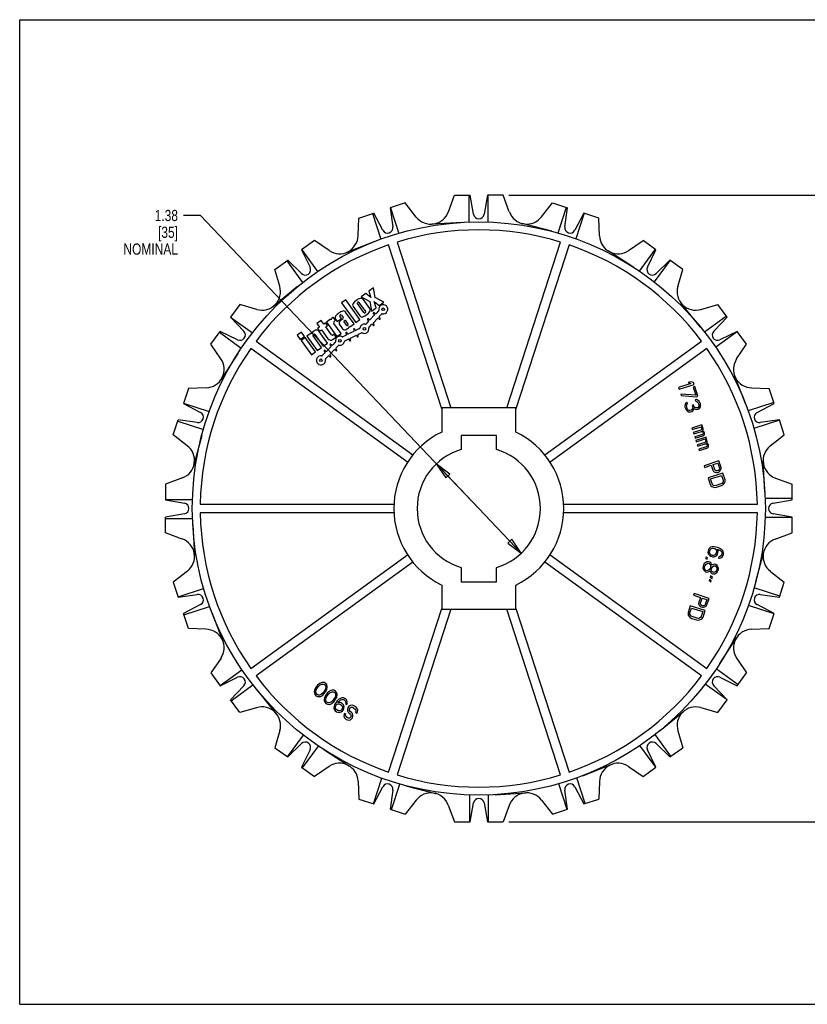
# Model space of a CAD drawing. Header units: inches. Extents: x 0 to 17, y 0 to 11.
# Tile 1 of 2: x 0 to 8.8, y 0 to 11. Entities that reach past the tile are written whole.
import ezdxf

# ---------------------------------------------------------------- set-up
doc = ezdxf.new("R2010")
doc.units = ezdxf.units.IN
doc.header["$LTSCALE"] = 0.935
doc.header["$MEASUREMENT"] = 0
doc.layers.get('0').update_dxf_attribs({"linetype": 'CONTINUOUS'})
doc.layers.add('ALL_FEATURES', color=7, linetype='CONTINUOUS')
doc.layers.add('TEXT', color=7, linetype='CONTINUOUS')
doc.styles.get("Standard").update_dxf_attribs({"font": 'txt', "width": 0.8})
doc.dimstyles.new('DIMSTYLE_1', dxfattribs={"dimtxt": 0.125, "dimasz": 0.1875, "dimexe": 0.18, "dimexo": 0.0625, "dimgap": 0.09, "dimtad": 0, "dimtih": 1, "dimtoh": 1, "dimzin": 4, "dimdsep": 46, "dimtxsty": 'STANDARD', "dimblk": 'CLOSED', "dimblk1": 'CLOSED', "dimblk2": 'CLOSED', "dimcen": 0.09, "dimadec": 0, "dimazin": 0, "dimtp": 0.01, "dimtm": 0.01, "dimtfac": 1, "dimtofl": 0, "dimtmove": 0, "dimatfit": 3, "dimldrblk": 'CLOSED', "dimfxl": 1, "dimtolj": 1, "dimtzin": 4, "dimarcsym": 0})
doc.dimstyles.new('DIMSTYLE_2', dxfattribs={"dimtxt": 0.125, "dimasz": 0.1875, "dimexe": 0.18, "dimexo": 0.0625, "dimgap": 0.09, "dimtad": 0, "dimtih": 1, "dimtoh": 1, "dimzin": 4, "dimdsep": 46, "dimtxsty": 'STANDARD', "dimblk": 'CLOSED', "dimblk1": 'CLOSED', "dimblk2": 'CLOSED', "dimcen": 0.09, "dimadec": 0, "dimazin": 0, "dimtp": 0.01, "dimtm": 0.01, "dimtfac": 1, "dimtofl": 0, "dimtmove": 0, "dimatfit": 3, "dimldrblk": 'CLOSED', "dimfxl": 1, "dimtolj": 1, "dimtzin": 4, "dimarcsym": 0})

# ---------------------------------------------------------------- blocks, each defined once
blk = doc.blocks.new('_CLOSED')
at = {"color": 0, "linetype": 'BYBLOCK'}
for p, q in [((0, 0), (-1, 0.167)), ((-1, 0.167), (-1, -0.167)), ((-1, -0.167), (0, 0)), ((-1, 0), (0, 0))]:
    blk.add_line(p, q, dxfattribs=at)
blk = doc.blocks.new('*D1')
at = {"color": 3, "linetype": 'CONTINUOUS'}
for p, q in [((2.019, 8.812), (1.831, 8.812)), ((5.131, 5.539), (2.019, 8.812)), ((4.656, 6.038), (5.131, 5.539)), ((5.606, 5.039), (5.131, 5.539))]:
    blk.add_line(p, q, dxfattribs=at)
at = {"color": 3, "linetype": 'CONTINUOUS', "xscale": 0.1875, "yscale": 0.1875, "zscale": 0.1875}
for p, rotation in [((4.656, 6.038), 133.5497837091), ((5.606, 5.039), 313.5497837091)]:
    blk.add_blockref('_CLOSED', p, dxfattribs=dict(at, rotation=rotation))
at = {"color": 3, "linetype": 'CONTINUOUS', "insert": (1.769, 8.875), "char_height": 0.125, "width": 0.7, "attachment_point": 3, "line_spacing_factor": 0.9}
blk.add_mtext('1.38 \\P[35]\\PNOMINAL', dxfattribs=at)
blk = doc.blocks.new('*D2')
at = {"color": 3, "linetype": 'CONTINUOUS'}
for p, q in [((5.467, 9.04), (9.692, 9.04)), ((9.567, 9.04), (9.567, 6.195)), ((9.567, 2.038), (9.567, 5.57)), ((5.467, 2.038), (9.692, 2.038))]:
    blk.add_line(p, q, dxfattribs=at)
at = {"color": 3, "linetype": 'CONTINUOUS', "xscale": 0.1875, "yscale": 0.1875, "zscale": 0.1875}
for p, rotation in [((9.567, 9.04), 90), ((9.567, 2.038), 270)]:
    blk.add_blockref('_CLOSED', p, dxfattribs=dict(at, rotation=rotation))
at = {"color": 3, "linetype": 'CONTINUOUS', "insert": (9.417, 6.132), "char_height": 0.125, "width": 0.7, "attachment_point": 2, "line_spacing_factor": 0.9}
blk.add_mtext('7.00\\P[177,9]\\PNOMINAL', dxfattribs=at)

msp = doc.modelspace()

# ---------------------------------------------------------------- linework, layer by layer
at = {"color": 7, "linetype": 'CONTINUOUS'}
for p, q in [((0, 0), (0, 11)), ((0, 11), (17, 11)), ((4.791, 8.855), (4.858, 9.04)), ((4.858, 9.04), (5.034, 9.04)), ((5.021, 9.04), (5.021, 8.739)), ((5.072, 8.827), (5.034, 9.04)), ((5.228, 9.04), (5.19, 8.827)), ((5.404, 9.04), (5.228, 9.04)), ((5.23, 9.04), (5.23, 8.739)), ((5.472, 8.852), (5.404, 9.04)), ((4.309, 8.953), (4.141, 8.898)), ((4.432, 8.795), (4.309, 8.953)), ((5.832, 8.798), (5.953, 8.953)), ((5.953, 8.953), (6.121, 8.898)), ((3.789, 8.784), (3.957, 8.839)), ((3.944, 8.835), (4.037, 8.548)), ((4.059, 8.648), (3.957, 8.839)), ((4.141, 8.898), (4.171, 8.684)), ((4.143, 8.899), (4.236, 8.613)), ((6.108, 8.903), (6.015, 8.616)), ((6.091, 8.684), (6.121, 8.898)), ((6.305, 8.839), (6.203, 8.648)), ((6.307, 8.838), (6.214, 8.552)), ((6.473, 8.784), (6.305, 8.839)), ((3.782, 8.588), (3.789, 8.784)), ((4.949, 8.736), (4.607, 8.716)), ((5.946, 8.636), (5.614, 8.723)), ((6.48, 8.584), (6.473, 8.784)), ((3.294, 8.532), (3.151, 8.428)), ((3.46, 8.42), (3.294, 8.532)), ((3.97, 8.523), (3.651, 8.399)), ((4.716, 6.654), (4.122, 8.484)), ((4.217, 8.514), (4.818, 6.664)), ((5.444, 6.664), (6.045, 8.514)), ((6.14, 8.484), (5.546, 6.654)), ((6.805, 8.422), (6.968, 8.532)), ((7.111, 8.428), (6.968, 8.532)), ((3.151, 8.428), (3.246, 8.234)), ((3.153, 8.429), (3.33, 8.186)), ((6.863, 8.232), (6.575, 8.418)), ((7.1, 8.436), (6.923, 8.192)), ((7.016, 8.234), (7.111, 8.428)), ((2.852, 8.211), (2.995, 8.314)), ((2.984, 8.307), (3.161, 8.063)), ((3.15, 8.164), (2.995, 8.314)), ((7.269, 8.313), (7.092, 8.07)), ((7.267, 8.314), (7.112, 8.164)), ((7.41, 8.211), (7.267, 8.314)), ((2.906, 8.022), (2.852, 8.211)), ((7.355, 8.019), (7.41, 8.211)), ((3.105, 8.018), (2.839, 7.801)), ((2.459, 7.818), (2.355, 7.675)), ((2.651, 7.763), (2.459, 7.818)), ((7.61, 7.565), (7.394, 7.831)), ((7.614, 7.764), (7.803, 7.818)), ((7.907, 7.675), (7.803, 7.818)), ((2.355, 7.675), (2.505, 7.519)), ((2.357, 7.677), (2.6, 7.5)), ((7.899, 7.686), (7.655, 7.509)), ((7.757, 7.519), (7.907, 7.675)), ((2.138, 7.376), (2.242, 7.518)), ((2.234, 7.508), (2.477, 7.331)), ((2.436, 7.424), (2.242, 7.518)), ((8.022, 7.517), (7.779, 7.34)), ((8.02, 7.518), (7.826, 7.424)), ((8.124, 7.376), (8.02, 7.518)), ((2.248, 7.213), (2.138, 7.376)), ((2.642, 7.409), (4.393, 6.137)), ((5.869, 6.137), (7.62, 7.409)), ((8.012, 7.21), (8.124, 7.376)), ((2.438, 7.271), (2.252, 6.982)), ((4.334, 6.056), (2.583, 7.328)), ((7.679, 7.328), (5.928, 6.056)), ((8.115, 6.7), (7.991, 7.019)), ((1.886, 6.88), (1.831, 6.713)), ((2.085, 6.887), (1.886, 6.88)), ((8.18, 6.887), (8.376, 6.88)), ((8.431, 6.713), (8.376, 6.88)), ((1.831, 6.713), (2.022, 6.611)), ((1.832, 6.715), (2.118, 6.622)), ((8.427, 6.725), (8.141, 6.632)), ((8.24, 6.611), (8.431, 6.713)), ((4.716, 6.664), (4.716, 6.393)), ((5.546, 6.664), (4.716, 6.664)), ((5.546, 6.393), (5.546, 6.664)), ((1.717, 6.361), (1.771, 6.529)), ((1.767, 6.516), (2.053, 6.423)), ((1.985, 6.499), (1.771, 6.529)), ((8.491, 6.526), (8.206, 6.434)), ((8.491, 6.529), (8.277, 6.499)), ((8.545, 6.361), (8.491, 6.529)), ((1.871, 6.24), (1.717, 6.361)), ((2.034, 6.354), (1.947, 6.022)), ((8.388, 6.238), (8.545, 6.361)), ((8.328, 5.721), (8.308, 6.063)), ((1.818, 5.88), (1.63, 5.812)), ((8.448, 5.879), (8.632, 5.812)), ((1.63, 5.812), (1.63, 5.635)), ((8.632, 5.635), (8.632, 5.812)), ((1.63, 5.638), (1.93, 5.638)), ((1.63, 5.635), (1.843, 5.598)), ((8.632, 5.649), (8.331, 5.649)), ((8.419, 5.598), (8.632, 5.635)), ((2.018, 5.589), (4.182, 5.589)), ((6.08, 5.589), (8.244, 5.589)), ((1.843, 5.48), (1.63, 5.442)), ((1.63, 5.266), (1.63, 5.442)), ((1.63, 5.429), (1.931, 5.429)), ((4.182, 5.489), (2.018, 5.489)), ((8.244, 5.489), (6.08, 5.489)), ((8.632, 5.44), (8.332, 5.44)), ((8.632, 5.442), (8.419, 5.48)), ((8.632, 5.266), (8.632, 5.442)), ((1.934, 5.357), (1.953, 5.014)), ((1.814, 5.198), (1.63, 5.266)), ((8.444, 5.197), (8.632, 5.266)), ((2.583, 3.75), (4.334, 5.022)), ((5.928, 5.022), (7.679, 3.75)), ((8.228, 4.724), (8.315, 5.055)), ((4.393, 4.941), (2.642, 3.669)), ((7.62, 3.669), (5.869, 4.941)), ((1.874, 4.84), (1.717, 4.717)), ((8.391, 4.837), (8.545, 4.717)), ((1.717, 4.717), (1.771, 4.549)), ((1.771, 4.551), (2.056, 4.644)), ((4.716, 4.684), (4.716, 4.414)), ((5.546, 4.414), (5.546, 4.684)), ((8.495, 4.561), (8.209, 4.654)), ((8.491, 4.549), (8.545, 4.717)), ((1.771, 4.549), (1.985, 4.579)), ((8.277, 4.579), (8.491, 4.549)), ((2.022, 4.466), (1.831, 4.365)), ((1.835, 4.352), (2.121, 4.445)), ((4.122, 2.594), (4.716, 4.423)), ((4.818, 4.414), (4.217, 2.563)), ((4.716, 4.414), (5.546, 4.414)), ((6.045, 2.563), (5.444, 4.414)), ((5.546, 4.423), (6.14, 2.594)), ((8.43, 4.363), (8.144, 4.456)), ((8.431, 4.365), (8.24, 4.466)), ((1.886, 4.197), (1.831, 4.365)), ((2.147, 4.378), (2.271, 4.058)), ((8.376, 4.197), (8.431, 4.365)), ((2.082, 4.19), (1.886, 4.197)), ((8.177, 4.19), (8.376, 4.197)), ((7.824, 3.807), (8.01, 4.095)), ((2.25, 3.867), (2.138, 3.702)), ((8.014, 3.864), (8.124, 3.702)), ((8.028, 3.57), (7.785, 3.747)), ((2.138, 3.702), (2.242, 3.559)), ((2.24, 3.561), (2.483, 3.738)), ((2.242, 3.559), (2.436, 3.654)), ((7.826, 3.654), (8.02, 3.559)), ((8.02, 3.559), (8.124, 3.702)), ((2.505, 3.558), (2.355, 3.403)), ((2.363, 3.392), (2.607, 3.569)), ((7.905, 3.401), (7.662, 3.577)), ((7.907, 3.403), (7.757, 3.558)), ((2.652, 3.512), (2.868, 3.247)), ((2.459, 3.26), (2.355, 3.403)), ((2.648, 3.314), (2.459, 3.26)), ((7.611, 3.315), (7.803, 3.26)), ((7.803, 3.26), (7.907, 3.403)), ((7.157, 3.059), (7.423, 3.276)), ((2.907, 3.059), (2.852, 2.867)), ((2.993, 2.764), (3.17, 3.008)), ((7.278, 2.771), (7.101, 3.014)), ((7.356, 3.055), (7.41, 2.867)), ((2.852, 2.867), (2.995, 2.763)), ((2.995, 2.763), (3.15, 2.913)), ((3.162, 2.642), (3.339, 2.885)), ((7.109, 2.648), (6.932, 2.891)), ((7.112, 2.913), (7.267, 2.763)), ((7.267, 2.763), (7.41, 2.867)), ((3.246, 2.844), (3.151, 2.649)), ((3.399, 2.845), (3.687, 2.66)), ((7.111, 2.649), (7.016, 2.844)), ((3.151, 2.649), (3.294, 2.546)), ((3.457, 2.655), (3.294, 2.546)), ((6.292, 2.554), (6.611, 2.679)), ((6.802, 2.657), (6.968, 2.546)), ((6.968, 2.546), (7.111, 2.649)), ((3.782, 2.493), (3.789, 2.293)), ((3.955, 2.24), (4.048, 2.525)), ((3.957, 2.239), (4.059, 2.43)), ((4.154, 2.175), (4.247, 2.461)), ((4.316, 2.442), (4.648, 2.355)), ((6.119, 2.178), (6.026, 2.464)), ((6.203, 2.43), (6.305, 2.239)), ((6.318, 2.243), (6.225, 2.529)), ((6.48, 2.489), (6.473, 2.293)), ((4.171, 2.393), (4.141, 2.179)), ((5.032, 2.038), (5.032, 2.338)), ((5.241, 2.038), (5.241, 2.338)), ((5.313, 2.342), (5.655, 2.361)), ((6.121, 2.179), (6.091, 2.393)), ((3.789, 2.293), (3.957, 2.239)), ((4.43, 2.279), (4.309, 2.125)), ((4.789, 2.225), (4.858, 2.038)), ((5.034, 2.038), (5.072, 2.25)), ((5.19, 2.25), (5.228, 2.038)), ((5.471, 2.222), (5.404, 2.038)), ((5.83, 2.282), (5.953, 2.125)), ((6.305, 2.239), (6.473, 2.293)), ((4.141, 2.179), (4.309, 2.125)), ((5.953, 2.125), (6.121, 2.179)), ((4.858, 2.038), (5.034, 2.038)), ((5.228, 2.038), (5.404, 2.038)), ((0, 0), (17, 0))]:
    msp.add_line(p, q, dxfattribs=at)
msp.add_circle((5.131, 5.539), 3.202, dxfattribs=at)
for centre, radius, start, end in [((4.595, 8.923), 0.207, 218, 340.994), ((5.131, 8.837), 0.06, 190, 350), ((5.667, 8.923), 0.207, 200, 322.994), ((3.575, 8.592), 0.207, 236, 358.994), ((4.112, 8.676), 0.06, 208, 8), ((5.131, 5.539), 3.113, 72.9203, 107.0797), ((6.15, 8.676), 0.06, 172, 332), ((6.687, 8.592), 0.207, 182, 304.994), ((5.131, 5.539), 3.113, 108.9203, 143.0797), ((5.131, 5.539), 3.113, 36.9203, 71.0797), ((3.192, 8.207), 0.06, 226, 26), ((7.07, 8.207), 0.06, 154, 314), ((2.708, 7.962), 0.207, 254, 16.994), ((7.554, 7.962), 0.207, 164, 286.994), ((2.462, 7.478), 0.06, 244, 44), ((7.8, 7.478), 0.06, 136, 296), ((5.131, 5.539), 3.113, 144.9203, 179.0797), ((5.131, 5.539), 3.113, 0.9203, 35.0797), ((2.078, 7.094), 0.207, 272, 34.994), ((8.184, 7.094), 0.207, 146, 268.994), ((1.994, 6.558), 0.06, 262, 62), ((8.268, 6.558), 0.06, 118, 278), ((5.131, 5.539), 0.95, 115.9026, 244.0974), ((5.131, 5.539), 0.95, 295.9026, 64.0974), ((1.747, 6.075), 0.207, 290, 52.994), ((8.515, 6.075), 0.207, 128, 250.994), ((1.832, 5.539), 0.06, 280, 80), ((8.43, 5.539), 0.06, 100, 260), ((5.131, 5.539), 3.113, 180.9203, 215.0797), ((5.131, 5.539), 3.113, 324.9203, 359.0797), ((1.747, 5.003), 0.207, 308, 70.994), ((8.515, 5.003), 0.207, 110, 232.994), ((1.994, 4.519), 0.06, 298, 98), ((8.268, 4.519), 0.06, 82, 242), ((2.078, 3.983), 0.207, 326, 88.994), ((8.184, 3.983), 0.207, 92, 214.994), ((2.462, 3.6), 0.06, 316, 116), ((5.131, 5.539), 3.113, 216.9203, 251.0797), ((5.131, 5.539), 3.113, 288.9203, 323.0797), ((7.8, 3.6), 0.06, 64, 224), ((2.708, 3.116), 0.207, 344, 106.994), ((7.554, 3.116), 0.207, 74, 196.994), ((3.192, 2.87), 0.06, 334, 134), ((7.07, 2.87), 0.06, 46, 206), ((3.575, 2.486), 0.207, 2, 124.994), ((6.687, 2.486), 0.207, 56, 178.994), ((5.131, 5.539), 3.113, 252.9203, 287.0797), ((4.112, 2.402), 0.06, 352, 152), ((6.15, 2.402), 0.06, 28, 188), ((4.595, 2.155), 0.207, 20, 142.994), ((5.667, 2.155), 0.207, 38, 160.994), ((5.131, 2.24), 0.06, 10, 170)]:
    msp.add_arc(centre, radius, start, end, dxfattribs=at)
at = {"layer": 'ALL_FEATURES', "color": 7, "linetype": 'CONTINUOUS'}
for p, q in [((4.934, 6.356), (4.934, 6.199)), ((5.328, 6.356), (4.934, 6.356)), ((5.328, 6.199), (5.328, 6.356)), ((4.934, 4.878), (4.934, 4.721)), ((5.328, 4.721), (5.328, 4.878)), ((4.934, 4.721), (5.328, 4.721))]:
    msp.add_line(p, q, dxfattribs=at)
for start, end in [(106.6139, 253.3861), (286.6139, 73.3861)]:
    msp.add_arc((5.131, 5.539), 0.689, start, end, dxfattribs=at)
at = {"layer": 'TEXT', "color": 7, "linetype": 'CONTINUOUS'}
for p, q in [((3.868, 7.941), (3.817, 7.905)), ((3.926, 7.898), (3.868, 7.941)), ((3.953, 8.003), (3.903, 7.967)), ((3.903, 7.967), (3.926, 7.898)), ((3.973, 7.896), (3.953, 8.003)), ((3.645, 7.869), (3.597, 7.835)), ((3.597, 7.835), (3.756, 7.616)), ((3.803, 7.651), (3.645, 7.869)), ((3.847, 7.727), (3.774, 7.828)), ((3.792, 7.841), (3.865, 7.74)), ((3.817, 7.905), (3.914, 7.853)), ((3.912, 7.774), (3.838, 7.876)), ((3.914, 7.853), (3.933, 7.745)), ((3.984, 7.782), (3.96, 7.851)), ((3.96, 7.851), (4.019, 7.807)), ((4.069, 7.844), (3.973, 7.896)), ((4.019, 7.807), (4.069, 7.844)), ((3.738, 7.604), (3.643, 7.734)), ((3.726, 7.794), (3.8, 7.692)), ((3.933, 7.745), (3.984, 7.782)), ((3.954, 7.715), (3.962, 7.708)), ((3.972, 7.718), (3.964, 7.726)), ((4.011, 7.748), (3.982, 7.718)), ((4.019, 7.683), (4.048, 7.713)), ((3.368, 7.641), (3.321, 7.607)), ((3.321, 7.607), (3.351, 7.566)), ((3.398, 7.6), (3.368, 7.641)), ((3.419, 7.615), (3.398, 7.6)), ((3.44, 7.585), (3.419, 7.615)), ((3.475, 7.656), (3.428, 7.621)), ((3.428, 7.621), (3.543, 7.462)), ((3.481, 7.648), (3.475, 7.656)), ((3.504, 7.677), (3.495, 7.67)), ((3.53, 7.642), (3.504, 7.677)), ((3.591, 7.496), (3.512, 7.605)), ((3.521, 7.635), (3.53, 7.642)), ((3.531, 7.653), (3.549, 7.628)), ((3.549, 7.628), (3.596, 7.663)), ((3.575, 7.593), (3.609, 7.546)), ((3.596, 7.663), (3.579, 7.686)), ((3.614, 7.658), (3.581, 7.634)), ((3.597, 7.699), (3.616, 7.672)), ((3.651, 7.587), (3.625, 7.624)), ((3.626, 7.635), (3.637, 7.643)), ((3.637, 7.643), (3.669, 7.599)), ((3.691, 7.569), (3.738, 7.604)), ((3.756, 7.616), (3.803, 7.651)), ((3.896, 7.629), (3.867, 7.599)), ((3.888, 7.647), (3.896, 7.639)), ((3.906, 7.65), (3.898, 7.658)), ((3.904, 7.564), (3.933, 7.594)), ((3.962, 7.698), (3.916, 7.65)), ((3.943, 7.594), (3.951, 7.586)), ((3.953, 7.614), (3.999, 7.662)), ((3.961, 7.597), (3.953, 7.605)), ((4.009, 7.662), (4.017, 7.654)), ((4.027, 7.665), (4.019, 7.673)), ((3.148, 7.509), (3.101, 7.474)), ((3.183, 7.462), (3.148, 7.509)), ((3.256, 7.497), (3.209, 7.463)), ((3.262, 7.488), (3.256, 7.497)), ((3.295, 7.525), (3.277, 7.512)), ((3.279, 7.478), (3.288, 7.484)), ((3.298, 7.482), (3.393, 7.352)), ((3.351, 7.566), (3.33, 7.551)), ((3.33, 7.551), (3.352, 7.521)), ((3.44, 7.387), (3.346, 7.517)), ((3.352, 7.521), (3.372, 7.536)), ((3.372, 7.536), (3.445, 7.436)), ((3.42, 7.57), (3.44, 7.585)), ((3.486, 7.478), (3.42, 7.57)), ((3.513, 7.485), (3.501, 7.476)), ((3.535, 7.455), (3.513, 7.485)), ((3.543, 7.462), (3.591, 7.496)), ((3.647, 7.495), (3.652, 7.485)), ((3.65, 7.539), (3.676, 7.558)), ((3.665, 7.492), (3.66, 7.502)), ((3.667, 7.588), (3.663, 7.585)), ((3.734, 7.518), (3.674, 7.489)), ((3.687, 7.575), (3.691, 7.569)), ((3.732, 7.537), (3.737, 7.527)), ((3.75, 7.533), (3.745, 7.543)), ((3.797, 7.549), (3.759, 7.53)), ((3.782, 7.484), (3.82, 7.503)), ((3.101, 7.474), (3.135, 7.427)), ((3.135, 7.427), (3.183, 7.462)), ((3.191, 7.45), (3.144, 7.415)), ((3.144, 7.415), (3.26, 7.256)), ((3.307, 7.29), (3.191, 7.45)), ((3.209, 7.463), (3.325, 7.303)), ((3.372, 7.337), (3.278, 7.467)), ((3.393, 7.352), (3.44, 7.387)), ((3.488, 7.366), (3.48, 7.374)), ((3.496, 7.428), (3.535, 7.455)), ((3.527, 7.397), (3.498, 7.366)), ((3.648, 7.476), (3.611, 7.458)), ((3.633, 7.412), (3.671, 7.43)), ((3.68, 7.427), (3.685, 7.417)), ((3.698, 7.423), (3.693, 7.433)), ((3.697, 7.443), (3.756, 7.472)), ((3.766, 7.468), (3.77, 7.458)), ((3.784, 7.465), (3.779, 7.475)), ((3.26, 7.256), (3.307, 7.29)), ((3.325, 7.303), (3.372, 7.337)), ((3.412, 7.277), (3.382, 7.247)), ((3.403, 7.295), (3.412, 7.287)), ((3.422, 7.298), (3.414, 7.306)), ((3.478, 7.346), (3.432, 7.298)), ((3.468, 7.263), (3.514, 7.31)), ((3.469, 7.363), (3.477, 7.356)), ((3.524, 7.31), (3.532, 7.303)), ((3.534, 7.331), (3.564, 7.361)), ((3.543, 7.313), (3.534, 7.321)), ((3.419, 7.212), (3.448, 7.242)), ((3.458, 7.242), (3.466, 7.234)), ((3.477, 7.245), (3.469, 7.253)), ((7.502, 6.935), (7.364, 6.891)), ((7.5, 6.955), (7.472, 6.946)), ((7.472, 6.946), (7.502, 6.935)), ((7.531, 6.945), (7.5, 6.955)), ((7.537, 6.926), (7.531, 6.945)), ((7.364, 6.891), (7.37, 6.872)), ((7.37, 6.872), (7.537, 6.926)), ((7.545, 6.902), (7.527, 6.896)), ((7.527, 6.896), (7.556, 6.805)), ((7.58, 6.793), (7.545, 6.902)), ((7.556, 6.805), (7.388, 6.818)), ((7.388, 6.818), (7.394, 6.8)), ((7.394, 6.8), (7.562, 6.787)), ((7.442, 6.711), (7.438, 6.7)), ((7.451, 6.721), (7.442, 6.711)), ((7.46, 6.727), (7.451, 6.721)), ((7.459, 6.707), (7.465, 6.712)), ((7.465, 6.712), (7.46, 6.727)), ((7.565, 6.755), (7.55, 6.753)), ((7.55, 6.753), (7.555, 6.738)), ((7.555, 6.738), (7.567, 6.735)), ((7.562, 6.787), (7.58, 6.793)), ((7.583, 6.747), (7.565, 6.755)), ((7.567, 6.735), (7.578, 6.728)), ((7.578, 6.728), (7.586, 6.714)), ((7.594, 6.737), (7.583, 6.747)), ((7.586, 6.714), (7.59, 6.702)), ((7.605, 6.717), (7.594, 6.737)), ((7.607, 6.711), (7.605, 6.717)), ((7.61, 6.689), (7.607, 6.711)), ((7.438, 6.7), (7.435, 6.685)), ((7.435, 6.685), (7.435, 6.672)), ((7.435, 6.672), (7.443, 6.648)), ((7.443, 6.648), (7.451, 6.637)), ((7.451, 6.637), (7.462, 6.627)), ((7.453, 6.691), (7.454, 6.698)), ((7.454, 6.675), (7.453, 6.691)), ((7.454, 6.698), (7.459, 6.707)), ((7.46, 6.657), (7.454, 6.675)), ((7.468, 6.643), (7.46, 6.657)), ((7.462, 6.627), (7.472, 6.62)), ((7.474, 6.638), (7.468, 6.643)), ((7.472, 6.62), (7.484, 6.618)), ((7.483, 6.634), (7.474, 6.638)), ((7.491, 6.633), (7.483, 6.634)), ((7.484, 6.618), (7.496, 6.618)), ((7.505, 6.638), (7.491, 6.633)), ((7.496, 6.618), (7.51, 6.623)), ((7.517, 6.648), (7.505, 6.638)), ((7.51, 6.623), (7.523, 6.63)), ((7.529, 6.696), (7.515, 6.691)), ((7.515, 6.691), (7.519, 6.679)), ((7.521, 6.66), (7.517, 6.648)), ((7.519, 6.679), (7.521, 6.66)), ((7.523, 6.63), (7.532, 6.64)), ((7.533, 6.684), (7.529, 6.696)), ((7.532, 6.64), (7.534, 6.657)), ((7.546, 6.668), (7.533, 6.684)), ((7.534, 6.657), (7.549, 6.649)), ((7.555, 6.664), (7.546, 6.668)), ((7.549, 6.649), (7.561, 6.646)), ((7.571, 6.663), (7.555, 6.664)), ((7.561, 6.646), (7.576, 6.647)), ((7.579, 6.665), (7.571, 6.663)), ((7.576, 6.647), (7.583, 6.65)), ((7.587, 6.674), (7.579, 6.665)), ((7.583, 6.65), (7.597, 6.657)), ((7.591, 6.686), (7.587, 6.674)), ((7.59, 6.702), (7.591, 6.686)), ((7.597, 6.657), (7.607, 6.674)), ((7.607, 6.674), (7.61, 6.689)), ((7.625, 6.472), (7.512, 6.435)), ((7.512, 6.435), (7.517, 6.42)), ((7.517, 6.42), (7.606, 6.449)), ((7.613, 6.414), (7.528, 6.387)), ((7.528, 6.387), (7.533, 6.372)), ((7.533, 6.372), (7.618, 6.399)), ((7.606, 6.449), (7.615, 6.445)), ((7.619, 6.42), (7.613, 6.414)), ((7.615, 6.445), (7.621, 6.437)), ((7.618, 6.399), (7.626, 6.399)), ((7.622, 6.424), (7.619, 6.42)), ((7.62, 6.454), (7.63, 6.457)), ((7.629, 6.45), (7.62, 6.454)), ((7.621, 6.437), (7.623, 6.431)), ((7.623, 6.431), (7.622, 6.424)), ((7.63, 6.457), (7.625, 6.472)), ((7.626, 6.399), (7.63, 6.397)), ((7.635, 6.442), (7.629, 6.45)), ((7.63, 6.397), (7.636, 6.392)), ((7.631, 6.407), (7.639, 6.42)), ((7.645, 6.401), (7.631, 6.407)), ((7.639, 6.43), (7.635, 6.442)), ((7.636, 6.392), (7.639, 6.383)), ((7.639, 6.383), (7.637, 6.375)), ((7.639, 6.42), (7.639, 6.43)), ((7.651, 6.393), (7.645, 6.401)), ((7.655, 6.381), (7.651, 6.393)), ((7.654, 6.371), (7.655, 6.381)), ((7.629, 6.366), (7.544, 6.338)), ((7.544, 6.338), (7.549, 6.323)), ((7.549, 6.323), (7.634, 6.351)), ((7.67, 6.336), (7.557, 6.299)), ((7.557, 6.299), (7.561, 6.284)), ((7.561, 6.284), (7.65, 6.312)), ((7.657, 6.278), (7.572, 6.25)), ((7.635, 6.371), (7.629, 6.366)), ((7.634, 6.351), (7.649, 6.363)), ((7.637, 6.375), (7.635, 6.371)), ((7.649, 6.363), (7.654, 6.371)), ((7.65, 6.312), (7.659, 6.309)), ((7.663, 6.283), (7.657, 6.278)), ((7.659, 6.309), (7.666, 6.301)), ((7.666, 6.287), (7.663, 6.283)), ((7.664, 6.317), (7.675, 6.321)), ((7.673, 6.313), (7.664, 6.317)), ((7.666, 6.301), (7.668, 6.295)), ((7.668, 6.295), (7.666, 6.287)), ((7.675, 6.321), (7.67, 6.336)), ((7.68, 6.305), (7.673, 6.313)), ((7.675, 6.27), (7.683, 6.283)), ((7.689, 6.265), (7.675, 6.27)), ((7.684, 6.293), (7.68, 6.305)), ((7.683, 6.283), (7.684, 6.293)), ((7.572, 6.25), (7.577, 6.235)), ((7.577, 6.235), (7.662, 6.263)), ((7.673, 6.229), (7.588, 6.202)), ((7.588, 6.202), (7.593, 6.187)), ((7.593, 6.187), (7.678, 6.214)), ((7.662, 6.263), (7.67, 6.262)), ((7.67, 6.262), (7.675, 6.26)), ((7.679, 6.235), (7.673, 6.229)), ((7.675, 6.26), (7.68, 6.255)), ((7.678, 6.214), (7.694, 6.226)), ((7.682, 6.239), (7.679, 6.235)), ((7.68, 6.255), (7.683, 6.246)), ((7.683, 6.246), (7.682, 6.239)), ((7.695, 6.257), (7.689, 6.265)), ((7.694, 6.226), (7.699, 6.234)), ((7.699, 6.245), (7.695, 6.257)), ((7.699, 6.234), (7.699, 6.245)), ((7.815, 6.071), (7.648, 6.017)), ((7.838, 5.998), (7.815, 6.071)), ((7.648, 6.017), (7.654, 5.999)), ((7.654, 5.999), (7.728, 6.023)), ((7.728, 6.023), (7.746, 5.968)), ((7.746, 5.968), (7.755, 5.954)), ((7.75, 6.03), (7.803, 6.047)), ((7.768, 5.972), (7.75, 6.03)), ((7.755, 5.954), (7.769, 5.945)), ((7.775, 5.964), (7.768, 5.972)), ((7.769, 5.945), (7.786, 5.941)), ((7.784, 5.96), (7.775, 5.964)), ((7.796, 5.961), (7.784, 5.96)), ((7.786, 5.941), (7.798, 5.941)), ((7.806, 5.964), (7.796, 5.961)), ((7.798, 5.941), (7.812, 5.946)), ((7.803, 6.047), (7.822, 5.989)), ((7.816, 5.971), (7.806, 5.964)), ((7.812, 5.946), (7.822, 5.952)), ((7.821, 5.979), (7.816, 5.971)), ((7.822, 5.989), (7.821, 5.979)), ((7.822, 5.952), (7.833, 5.966)), ((7.833, 5.966), (7.84, 5.982)), ((7.84, 5.982), (7.838, 5.998)), ((7.859, 5.934), (7.693, 5.88)), ((7.693, 5.88), (7.716, 5.807)), ((7.72, 5.869), (7.844, 5.909)), ((7.737, 5.814), (7.72, 5.869)), ((7.844, 5.909), (7.861, 5.855)), ((7.862, 5.841), (7.858, 5.83)), ((7.883, 5.861), (7.859, 5.934)), ((7.861, 5.855), (7.862, 5.841)), ((7.871, 5.814), (7.881, 5.831)), ((7.881, 5.831), (7.884, 5.845)), ((7.884, 5.845), (7.883, 5.861)), ((7.716, 5.807), (7.725, 5.793)), ((7.725, 5.793), (7.736, 5.784)), ((7.736, 5.784), (7.754, 5.776)), ((7.745, 5.803), (7.737, 5.814)), ((7.755, 5.797), (7.745, 5.803)), ((7.754, 5.776), (7.77, 5.775)), ((7.768, 5.794), (7.755, 5.797)), ((7.783, 5.795), (7.768, 5.794)), ((7.77, 5.775), (7.789, 5.777)), ((7.836, 5.813), (7.783, 5.795)), ((7.789, 5.777), (7.842, 5.795)), ((7.849, 5.82), (7.836, 5.813)), ((7.842, 5.795), (7.858, 5.803)), ((7.858, 5.83), (7.849, 5.82)), ((7.858, 5.803), (7.871, 5.814)), ((7.693, 5.065), (7.692, 5.049)), ((7.698, 5.08), (7.693, 5.065)), ((7.706, 5.094), (7.698, 5.08)), ((7.722, 5.106), (7.706, 5.094)), ((7.71, 5.056), (7.717, 5.077)), ((7.717, 5.077), (7.723, 5.085)), ((7.739, 5.11), (7.722, 5.106)), ((7.723, 5.085), (7.733, 5.092)), ((7.733, 5.092), (7.746, 5.095)), ((7.759, 5.111), (7.739, 5.11)), ((7.746, 5.095), (7.757, 5.094)), ((7.757, 5.094), (7.768, 5.091)), ((7.784, 5.106), (7.759, 5.111)), ((7.768, 5.091), (7.778, 5.084)), ((7.778, 5.084), (7.783, 5.076)), ((7.783, 5.076), (7.787, 5.065)), ((7.809, 5.098), (7.784, 5.106)), ((7.787, 5.065), (7.787, 5.054)), ((7.797, 5.085), (7.804, 5.082)), ((7.805, 5.062), (7.797, 5.085)), ((7.804, 5.082), (7.825, 5.073)), ((7.804, 5.046), (7.805, 5.062)), ((7.833, 5.087), (7.809, 5.098)), ((7.825, 5.073), (7.834, 5.066)), ((7.849, 5.075), (7.833, 5.087)), ((7.834, 5.066), (7.843, 5.057)), ((7.86, 5.061), (7.849, 5.075)), ((7.866, 5.042), (7.86, 5.061)), ((7.67, 4.995), (7.665, 4.98)), ((7.665, 4.98), (7.683, 4.974)), ((7.688, 4.989), (7.67, 4.995)), ((7.683, 4.974), (7.688, 4.989)), ((7.692, 5.049), (7.697, 5.03)), ((7.697, 5.03), (7.708, 5.016)), ((7.708, 5.016), (7.724, 5.005)), ((7.71, 5.046), (7.71, 5.056)), ((7.714, 5.035), (7.71, 5.046)), ((7.723, 5.025), (7.714, 5.035)), ((7.733, 5.019), (7.723, 5.025)), ((7.724, 5.005), (7.742, 4.999)), ((7.743, 5.015), (7.733, 5.019)), ((7.742, 4.999), (7.762, 4.999)), ((7.755, 5.015), (7.743, 5.015)), ((7.764, 5.018), (7.755, 5.015)), ((7.762, 4.999), (7.775, 5.005)), ((7.774, 5.025), (7.764, 5.018)), ((7.78, 5.033), (7.774, 5.025)), ((7.775, 5.005), (7.791, 5.016)), ((7.787, 5.054), (7.78, 5.033)), ((7.791, 5.016), (7.799, 5.03)), ((7.799, 5.03), (7.804, 5.046)), ((7.813, 4.999), (7.808, 4.984)), ((7.808, 4.984), (7.819, 4.984)), ((7.825, 5.002), (7.813, 4.999)), ((7.819, 4.984), (7.836, 4.988)), ((7.835, 5.009), (7.825, 5.002)), ((7.842, 5.017), (7.835, 5.009)), ((7.836, 4.988), (7.852, 5)), ((7.848, 5.035), (7.842, 5.017)), ((7.843, 5.057), (7.847, 5.045)), ((7.847, 5.045), (7.848, 5.035)), ((7.852, 5), (7.86, 5.014)), ((7.86, 5.014), (7.864, 5.026)), ((7.864, 5.026), (7.866, 5.042)), ((7.637, 4.892), (7.635, 4.876)), ((7.635, 4.876), (7.641, 4.857)), ((7.643, 4.91), (7.637, 4.892)), ((7.641, 4.857), (7.649, 4.845)), ((7.651, 4.924), (7.643, 4.91)), ((7.649, 4.845), (7.664, 4.833)), ((7.667, 4.936), (7.651, 4.924)), ((7.655, 4.889), (7.659, 4.901)), ((7.655, 4.876), (7.655, 4.889)), ((7.658, 4.862), (7.655, 4.876)), ((7.669, 4.848), (7.658, 4.862)), ((7.659, 4.901), (7.667, 4.912)), ((7.68, 4.942), (7.667, 4.936)), ((7.667, 4.912), (7.678, 4.922)), ((7.68, 4.844), (7.669, 4.848)), ((7.678, 4.922), (7.695, 4.927)), ((7.7, 4.942), (7.68, 4.942)), ((7.697, 4.849), (7.68, 4.844)), ((7.695, 4.927), (7.706, 4.923)), ((7.708, 4.859), (7.697, 4.849)), ((7.711, 4.939), (7.7, 4.942)), ((7.706, 4.923), (7.717, 4.91)), ((7.716, 4.87), (7.708, 4.859)), ((7.709, 4.838), (7.715, 4.843)), ((7.726, 4.927), (7.711, 4.939)), ((7.715, 4.843), (7.716, 4.836)), ((7.72, 4.882), (7.716, 4.87)), ((7.717, 4.91), (7.72, 4.895)), ((7.72, 4.895), (7.72, 4.882)), ((7.733, 4.911), (7.726, 4.927)), ((7.729, 4.852), (7.73, 4.865)), ((7.736, 4.836), (7.729, 4.852)), ((7.73, 4.865), (7.734, 4.877)), ((7.735, 4.904), (7.733, 4.911)), ((7.734, 4.877), (7.741, 4.888)), ((7.74, 4.909), (7.735, 4.904)), ((7.754, 4.914), (7.74, 4.909)), ((7.741, 4.888), (7.756, 4.897)), ((7.77, 4.916), (7.754, 4.914)), ((7.756, 4.897), (7.768, 4.9)), ((7.768, 4.9), (7.775, 4.897)), ((7.78, 4.912), (7.77, 4.916)), ((7.775, 4.897), (7.784, 4.888)), ((7.786, 4.847), (7.779, 4.836)), ((7.796, 4.901), (7.78, 4.912)), ((7.784, 4.888), (7.791, 4.872)), ((7.79, 4.859), (7.786, 4.847)), ((7.791, 4.872), (7.79, 4.859)), ((7.804, 4.888), (7.796, 4.901)), ((7.796, 4.827), (7.804, 4.841)), ((7.809, 4.869), (7.804, 4.888)), ((7.804, 4.841), (7.808, 4.853)), ((7.808, 4.853), (7.809, 4.869)), ((7.664, 4.833), (7.675, 4.829)), ((7.675, 4.829), (7.695, 4.83)), ((7.695, 4.83), (7.709, 4.838)), ((7.708, 4.751), (7.704, 4.736)), ((7.704, 4.736), (7.724, 4.716)), ((7.729, 4.731), (7.708, 4.751)), ((7.72, 4.788), (7.715, 4.773)), ((7.715, 4.773), (7.736, 4.752)), ((7.716, 4.836), (7.724, 4.823)), ((7.741, 4.768), (7.72, 4.788)), ((7.724, 4.823), (7.736, 4.813)), ((7.724, 4.716), (7.729, 4.731)), ((7.745, 4.827), (7.736, 4.836)), ((7.736, 4.813), (7.747, 4.809)), ((7.736, 4.752), (7.741, 4.768)), ((7.752, 4.824), (7.745, 4.827)), ((7.747, 4.809), (7.767, 4.81)), ((7.764, 4.827), (7.752, 4.824)), ((7.779, 4.836), (7.764, 4.827)), ((7.767, 4.81), (7.78, 4.815)), ((7.78, 4.815), (7.796, 4.827)), ((7.538, 4.589), (7.532, 4.57)), ((7.532, 4.57), (7.607, 4.546)), ((7.705, 4.535), (7.538, 4.589)), ((7.607, 4.546), (7.589, 4.492)), ((7.609, 4.482), (7.628, 4.539)), ((7.628, 4.539), (7.681, 4.522)), ((7.681, 4.522), (7.662, 4.465)), ((7.681, 4.462), (7.705, 4.535)), ((7.494, 4.452), (7.47, 4.379)), ((7.491, 4.372), (7.509, 4.427)), ((7.66, 4.398), (7.494, 4.452)), ((7.509, 4.427), (7.633, 4.387)), ((7.589, 4.492), (7.587, 4.475)), ((7.587, 4.475), (7.594, 4.46)), ((7.594, 4.46), (7.605, 4.446)), ((7.605, 4.446), (7.615, 4.44)), ((7.61, 4.472), (7.609, 4.482)), ((7.615, 4.463), (7.61, 4.472)), ((7.624, 4.457), (7.615, 4.463)), ((7.615, 4.44), (7.629, 4.435)), ((7.635, 4.453), (7.624, 4.457)), ((7.629, 4.435), (7.641, 4.435)), ((7.647, 4.453), (7.635, 4.453)), ((7.641, 4.435), (7.658, 4.439)), ((7.656, 4.457), (7.647, 4.453)), ((7.662, 4.465), (7.656, 4.457)), ((7.658, 4.439), (7.672, 4.448)), ((7.672, 4.448), (7.681, 4.462)), ((7.47, 4.379), (7.469, 4.363)), ((7.469, 4.363), (7.472, 4.349)), ((7.472, 4.349), (7.482, 4.332)), ((7.482, 4.332), (7.494, 4.321)), ((7.491, 4.359), (7.491, 4.372)), ((7.495, 4.348), (7.491, 4.359)), ((7.494, 4.321), (7.511, 4.312)), ((7.504, 4.338), (7.495, 4.348)), ((7.517, 4.331), (7.504, 4.338)), ((7.511, 4.312), (7.564, 4.295)), ((7.57, 4.313), (7.517, 4.331)), ((7.564, 4.295), (7.583, 4.292)), ((7.585, 4.312), (7.57, 4.313)), ((7.583, 4.292), (7.599, 4.294)), ((7.598, 4.314), (7.585, 4.312)), ((7.608, 4.321), (7.598, 4.314)), ((7.599, 4.294), (7.617, 4.301)), ((7.615, 4.332), (7.608, 4.321)), ((7.633, 4.387), (7.615, 4.332)), ((7.617, 4.301), (7.628, 4.311)), ((7.628, 4.311), (7.637, 4.325)), ((7.637, 4.325), (7.66, 4.398)), ((3.3, 3.522), (3.296, 3.511)), ((3.309, 3.538), (3.3, 3.522)), ((3.33, 3.565), (3.309, 3.538)), ((3.313, 3.512), (3.324, 3.532)), ((3.324, 3.532), (3.34, 3.552)), ((3.344, 3.578), (3.33, 3.565)), ((3.34, 3.552), (3.357, 3.568)), ((3.353, 3.584), (3.344, 3.578)), ((3.368, 3.592), (3.353, 3.584)), ((3.357, 3.568), (3.38, 3.578)), ((3.382, 3.595), (3.368, 3.592)), ((3.38, 3.578), (3.393, 3.578)), ((3.401, 3.594), (3.382, 3.595)), ((3.393, 3.578), (3.407, 3.571)), ((3.419, 3.585), (3.401, 3.594)), ((3.417, 3.521), (3.406, 3.501)), ((3.407, 3.571), (3.418, 3.558)), ((3.421, 3.546), (3.417, 3.521)), ((3.418, 3.558), (3.421, 3.546)), ((3.432, 3.571), (3.419, 3.585)), ((3.429, 3.511), (3.434, 3.522)), ((3.437, 3.552), (3.432, 3.571)), ((3.434, 3.522), (3.438, 3.537)), ((3.438, 3.537), (3.437, 3.552)), ((3.296, 3.511), (3.292, 3.495)), ((3.292, 3.495), (3.293, 3.481)), ((3.293, 3.481), (3.298, 3.462)), ((3.298, 3.462), (3.311, 3.447)), ((3.309, 3.487), (3.313, 3.512)), ((3.312, 3.475), (3.309, 3.487)), ((3.311, 3.447), (3.328, 3.439)), ((3.323, 3.462), (3.312, 3.475)), ((3.337, 3.455), (3.323, 3.462)), ((3.328, 3.439), (3.348, 3.438)), ((3.35, 3.455), (3.337, 3.455)), ((3.348, 3.438), (3.362, 3.44)), ((3.373, 3.465), (3.35, 3.455)), ((3.362, 3.44), (3.377, 3.448)), ((3.39, 3.481), (3.373, 3.465)), ((3.377, 3.448), (3.386, 3.455)), ((3.386, 3.455), (3.4, 3.468)), ((3.406, 3.501), (3.39, 3.481)), ((3.4, 3.468), (3.421, 3.494)), ((3.407, 3.425), (3.403, 3.409)), ((3.411, 3.435), (3.407, 3.425)), ((3.42, 3.452), (3.411, 3.435)), ((3.441, 3.478), (3.42, 3.452)), ((3.42, 3.4), (3.424, 3.426)), ((3.421, 3.494), (3.429, 3.511)), ((3.424, 3.426), (3.435, 3.445)), ((3.435, 3.445), (3.451, 3.466)), ((3.455, 3.491), (3.441, 3.478)), ((3.451, 3.466), (3.467, 3.481)), ((3.464, 3.498), (3.455, 3.491)), ((3.478, 3.506), (3.464, 3.498)), ((3.467, 3.481), (3.491, 3.491)), ((3.493, 3.509), (3.478, 3.506)), ((3.491, 3.491), (3.503, 3.491)), ((3.512, 3.508), (3.493, 3.509)), ((3.516, 3.415), (3.5, 3.394)), ((3.503, 3.491), (3.518, 3.484)), ((3.529, 3.499), (3.512, 3.508)), ((3.528, 3.434), (3.516, 3.415)), ((3.518, 3.484), (3.528, 3.471)), ((3.528, 3.471), (3.531, 3.46)), ((3.531, 3.46), (3.528, 3.434)), ((3.542, 3.484), (3.529, 3.499)), ((3.531, 3.408), (3.54, 3.424)), ((3.54, 3.424), (3.544, 3.435)), ((3.548, 3.466), (3.542, 3.484)), ((3.544, 3.435), (3.549, 3.451)), ((3.549, 3.451), (3.548, 3.466)), ((3.584, 3.418), (3.568, 3.408)), ((3.601, 3.424), (3.584, 3.418)), ((3.62, 3.423), (3.601, 3.424)), ((3.635, 3.416), (3.62, 3.423)), ((3.645, 3.409), (3.635, 3.416)), ((3.403, 3.409), (3.403, 3.394)), ((3.403, 3.394), (3.409, 3.376)), ((3.409, 3.376), (3.422, 3.361)), ((3.423, 3.388), (3.42, 3.4)), ((3.422, 3.361), (3.439, 3.352)), ((3.433, 3.376), (3.423, 3.388)), ((3.448, 3.369), (3.433, 3.376)), ((3.439, 3.352), (3.459, 3.351)), ((3.46, 3.369), (3.448, 3.369)), ((3.459, 3.351), (3.473, 3.354)), ((3.484, 3.378), (3.46, 3.369)), ((3.473, 3.354), (3.487, 3.362)), ((3.5, 3.394), (3.484, 3.378)), ((3.487, 3.362), (3.497, 3.369)), ((3.497, 3.369), (3.51, 3.381)), ((3.51, 3.381), (3.531, 3.408)), ((3.513, 3.327), (3.511, 3.31)), ((3.511, 3.31), (3.517, 3.291)), ((3.519, 3.346), (3.513, 3.327)), ((3.533, 3.369), (3.519, 3.346)), ((3.528, 3.316), (3.53, 3.328)), ((3.531, 3.304), (3.528, 3.316)), ((3.53, 3.328), (3.534, 3.339)), ((3.536, 3.295), (3.531, 3.304)), ((3.549, 3.389), (3.533, 3.369)), ((3.534, 3.339), (3.539, 3.345)), ((3.539, 3.345), (3.548, 3.352)), ((3.548, 3.352), (3.56, 3.357)), ((3.568, 3.408), (3.549, 3.389)), ((3.557, 3.373), (3.562, 3.379)), ((3.581, 3.373), (3.557, 3.373)), ((3.56, 3.357), (3.572, 3.357)), ((3.562, 3.379), (3.578, 3.395)), ((3.572, 3.357), (3.582, 3.354)), ((3.578, 3.395), (3.587, 3.402)), ((3.596, 3.367), (3.581, 3.373)), ((3.582, 3.354), (3.6, 3.34)), ((3.587, 3.402), (3.599, 3.407)), ((3.609, 3.357), (3.596, 3.367)), ((3.599, 3.407), (3.611, 3.407)), ((3.6, 3.34), (3.605, 3.331)), ((3.606, 3.307), (3.602, 3.296)), ((3.605, 3.331), (3.608, 3.319)), ((3.608, 3.319), (3.606, 3.307)), ((3.619, 3.344), (3.609, 3.357)), ((3.611, 3.407), (3.621, 3.404)), ((3.617, 3.289), (3.623, 3.308)), ((3.625, 3.325), (3.619, 3.344)), ((3.621, 3.404), (3.636, 3.392)), ((3.623, 3.308), (3.625, 3.325)), ((3.636, 3.392), (3.641, 3.383)), ((3.641, 3.383), (3.644, 3.371)), ((3.644, 3.371), (3.642, 3.359)), ((3.642, 3.359), (3.655, 3.349)), ((3.655, 3.396), (3.645, 3.409)), ((3.661, 3.377), (3.655, 3.396)), ((3.655, 3.349), (3.659, 3.36)), ((3.659, 3.36), (3.661, 3.377)), ((3.669, 3.314), (3.665, 3.299)), ((3.68, 3.329), (3.669, 3.314)), ((3.694, 3.337), (3.68, 3.329)), ((3.684, 3.293), (3.686, 3.306)), ((3.686, 3.306), (3.693, 3.314)), ((3.693, 3.314), (3.705, 3.319)), ((3.714, 3.341), (3.694, 3.337)), ((3.705, 3.319), (3.717, 3.319)), ((3.728, 3.339), (3.714, 3.341)), ((3.717, 3.319), (3.729, 3.314)), ((3.743, 3.332), (3.728, 3.339)), ((3.729, 3.314), (3.749, 3.299)), ((3.763, 3.316), (3.743, 3.332)), ((3.773, 3.303), (3.763, 3.316)), ((3.779, 3.285), (3.773, 3.303)), ((3.517, 3.291), (3.527, 3.278)), ((3.527, 3.278), (3.54, 3.269)), ((3.554, 3.281), (3.536, 3.295)), ((3.54, 3.269), (3.555, 3.262)), ((3.564, 3.278), (3.554, 3.281)), ((3.555, 3.262), (3.574, 3.261)), ((3.576, 3.278), (3.564, 3.278)), ((3.574, 3.261), (3.591, 3.267)), ((3.588, 3.283), (3.576, 3.278)), ((3.597, 3.29), (3.588, 3.283)), ((3.591, 3.267), (3.607, 3.277)), ((3.602, 3.296), (3.597, 3.29)), ((3.607, 3.277), (3.617, 3.289)), ((3.626, 3.239), (3.624, 3.221)), ((3.624, 3.221), (3.628, 3.205)), ((3.63, 3.25), (3.626, 3.239)), ((3.628, 3.205), (3.638, 3.192)), ((3.646, 3.238), (3.63, 3.25)), ((3.638, 3.192), (3.65, 3.182)), ((3.643, 3.23), (3.646, 3.238)), ((3.644, 3.22), (3.643, 3.23)), ((3.649, 3.212), (3.644, 3.22)), ((3.664, 3.2), (3.649, 3.212)), ((3.674, 3.197), (3.664, 3.2)), ((3.665, 3.299), (3.665, 3.279)), ((3.665, 3.279), (3.671, 3.265)), ((3.671, 3.265), (3.681, 3.253)), ((3.686, 3.197), (3.674, 3.197)), ((3.681, 3.253), (3.696, 3.241)), ((3.687, 3.281), (3.684, 3.293)), ((3.696, 3.204), (3.686, 3.197)), ((3.695, 3.27), (3.687, 3.281)), ((3.71, 3.259), (3.695, 3.27)), ((3.696, 3.241), (3.702, 3.232)), ((3.7, 3.21), (3.696, 3.204)), ((3.705, 3.22), (3.7, 3.21)), ((3.702, 3.232), (3.705, 3.22)), ((3.708, 3.189), (3.718, 3.201)), ((3.718, 3.248), (3.71, 3.259)), ((3.723, 3.234), (3.718, 3.248)), ((3.718, 3.201), (3.724, 3.214)), ((3.724, 3.214), (3.723, 3.234)), ((3.749, 3.299), (3.757, 3.288)), ((3.758, 3.273), (3.754, 3.262)), ((3.754, 3.262), (3.769, 3.251)), ((3.757, 3.288), (3.758, 3.273)), ((3.769, 3.251), (3.775, 3.264)), ((3.775, 3.264), (3.779, 3.285)), ((3.65, 3.182), (3.663, 3.177)), ((3.663, 3.177), (3.677, 3.175)), ((3.677, 3.175), (3.697, 3.179)), ((3.697, 3.179), (3.708, 3.189))]:
    msp.add_line(p, q, dxfattribs=at)
for centre in [(4.063, 7.765), (3.852, 7.547), (3.579, 7.413), (3.367, 7.195)]:
    msp.add_circle(centre, 0.0146, dxfattribs=at)
for centre, radius, start, end in [((3.75, 7.812), 0.0292, 143.797, 216.0113), ((3.856, 7.734), 0.161, 108.2082, 143.7944), ((3.783, 7.834), 0.011, 36.1066, 216.0923), ((3.815, 7.859), 0.0292, 35.9835, 108.2188), ((4.063, 7.765), 0.0511, 260.0984, 191.9148), ((3.661, 7.592), 0.161, 108.207, 143.791), ((3.588, 7.693), 0.011, 36.1141, 216.1038), ((3.62, 7.717), 0.0292, 36.0995, 108.2123), ((3.783, 7.834), 0.161, 288.2038, 323.7908), ((3.856, 7.734), 0.011, 216.077, 35.8936), ((3.889, 7.757), 0.0292, 323.793, 36.0165), ((3.959, 7.721), 0.0073, 45.8445, 226.1085), ((3.957, 7.702), 0.00701, 315.961, 46.0986), ((3.977, 7.723), 0.00701, 225.9999, 316), ((4.006, 7.753), 0.00701, 315.9623, 11.9575), ((4.053, 7.708), 0.00701, 79.9474, 135.9837), ((3.516, 7.641), 0.0365, 125.9423, 168.8459), ((3.526, 7.615), 0.0175, 148.6211, 216.0184), ((3.542, 7.605), 0.0365, 126.0152, 148.6231), ((3.555, 7.67), 0.0292, 143.794, 216.0166), ((3.598, 7.61), 0.0292, 126.0026, 216.0165), ((3.608, 7.666), 0.0105, 306.0886, 35.9959), ((3.631, 7.628), 0.00818, 126.0001, 216), ((3.663, 7.595), 0.00818, 305.9466, 36.0683), ((3.824, 7.709), 0.0292, 215.9852, 288.1925), ((3.852, 7.547), 0.0511, 80.0859, 171.9304), ((3.862, 7.604), 0.00701, 259.9771, 316.1177), ((3.893, 7.652), 0.0073, 45.8427, 226.1312), ((3.891, 7.634), 0.00701, 316.0056, 46.0601), ((3.911, 7.655), 0.00701, 226.148, 316.0596), ((3.938, 7.589), 0.00701, 45.9625, 135.8917), ((3.958, 7.61), 0.00701, 136, 226), ((3.956, 7.591), 0.0073, 225.8434, 46.1122), ((4.004, 7.657), 0.00701, 45.9221, 136.0187), ((4.024, 7.678), 0.00701, 136.1084, 226.0781), ((4.022, 7.66), 0.0073, 225.8683, 45.9061), ((3.298, 7.482), 0.0365, 125.9569, 170.4209), ((3.293, 7.478), 0.0073, 36, 126.0001), ((3.316, 7.495), 0.0365, 35.9916, 126.0119), ((3.633, 7.563), 0.0292, 215.9834, 305.9835), ((3.653, 7.499), 0.0073, 26, 206), ((3.645, 7.482), 0.00701, 296, 26), ((3.658, 7.591), 0.00818, 215.9608, 306.0043), ((3.671, 7.495), 0.00701, 206.1325, 295.9315), ((3.658, 7.581), 0.0292, 306.0466, 347.4277), ((3.739, 7.54), 0.0073, 26, 206), ((3.731, 7.524), 0.00701, 296.0405, 26.0628), ((3.756, 7.536), 0.00701, 205.9514, 296.0897), ((3.785, 7.478), 0.00701, 116, 206.0001), ((3.794, 7.555), 0.00701, 295.9922, 351.9128), ((3.823, 7.496), 0.00701, 60.0802, 115.8924), ((3.852, 7.547), 0.0511, 240.0839, 11.9233), ((3.909, 7.559), 0.00701, 136.0639, 191.9194), ((3.284, 7.472), 0.0073, 126.0988, 215.9977), ((3.475, 7.457), 0.0365, 216.0557, 306.0116), ((3.474, 7.369), 0.0073, 46.0957, 225.8795), ((3.495, 7.485), 0.0105, 216.0157, 305.9846), ((3.579, 7.413), 0.0511, 60.082, 191.9271), ((3.522, 7.401), 0.00701, 315.9364, 11.8888), ((3.579, 7.413), 0.0511, 260.1231, 351.9128), ((3.608, 7.464), 0.00701, 240.0767, 296), ((3.636, 7.405), 0.00701, 116.0277, 171.9429), ((3.674, 7.424), 0.00701, 26.158, 115.9575), ((3.692, 7.42), 0.0073, 205.853, 26.147), ((3.7, 7.436), 0.00701, 116.0707, 206.0489), ((3.759, 7.465), 0.00701, 26, 116.0002), ((3.777, 7.462), 0.0073, 206, 25.9999), ((3.409, 7.3), 0.0073, 45.8899, 225.9265), ((3.407, 7.282), 0.00701, 315.9191, 46.0794), ((3.427, 7.303), 0.00701, 225.9442, 315.8916), ((3.473, 7.258), 0.00701, 135.9999, 226), ((3.473, 7.351), 0.00701, 315.9612, 46.0582), ((3.492, 7.371), 0.00701, 226, 316.0001), ((3.519, 7.305), 0.00701, 46.1469, 136.019), ((3.539, 7.326), 0.00701, 136, 226.0002), ((3.537, 7.308), 0.0073, 226.1211, 46.1567), ((3.569, 7.356), 0.00701, 80.0767, 136), ((3.367, 7.195), 0.0511, 80.0717, 11.9177), ((3.377, 7.252), 0.00701, 260.1028, 315.9502), ((3.424, 7.207), 0.00701, 136, 191.9234), ((3.454, 7.237), 0.00701, 46.148, 135.9566), ((3.472, 7.24), 0.0073, 225.8899, 45.9284)]:
    msp.add_arc(centre, radius, start, end, dxfattribs=at)

# ---------------------------------------------------------------- dimensions: what is measured, and where the dimension line sits
at = {"color": 3, "linetype": 'CONTINUOUS'}
dim = msp.add_linear_dim(base=(9.567, 9.04), p1=(5.467, 2.038), p2=(5.467, 9.04), angle=90, text='<>\\PNOMINAL', dimstyle='DIMSTYLE_1', dxfattribs=at)
dim.commit()
dim.dimension.update_dxf_attribs({"geometry": '*D2', "text_midpoint": (9.367, 5.882), "dimtype": 160})
dim = msp.add_diameter_dim_2p(p1=(4.656, 6.038), p2=(5.606, 5.039), text='<> \\PNOMINAL', dimstyle='DIMSTYLE_2', dxfattribs=at)
dim.commit()
dim.dimension.update_dxf_attribs({"geometry": '*D1', "text_midpoint": (0.969, 8.625), "dimtype": 163})

doc.saveas('drawing.dxf')
